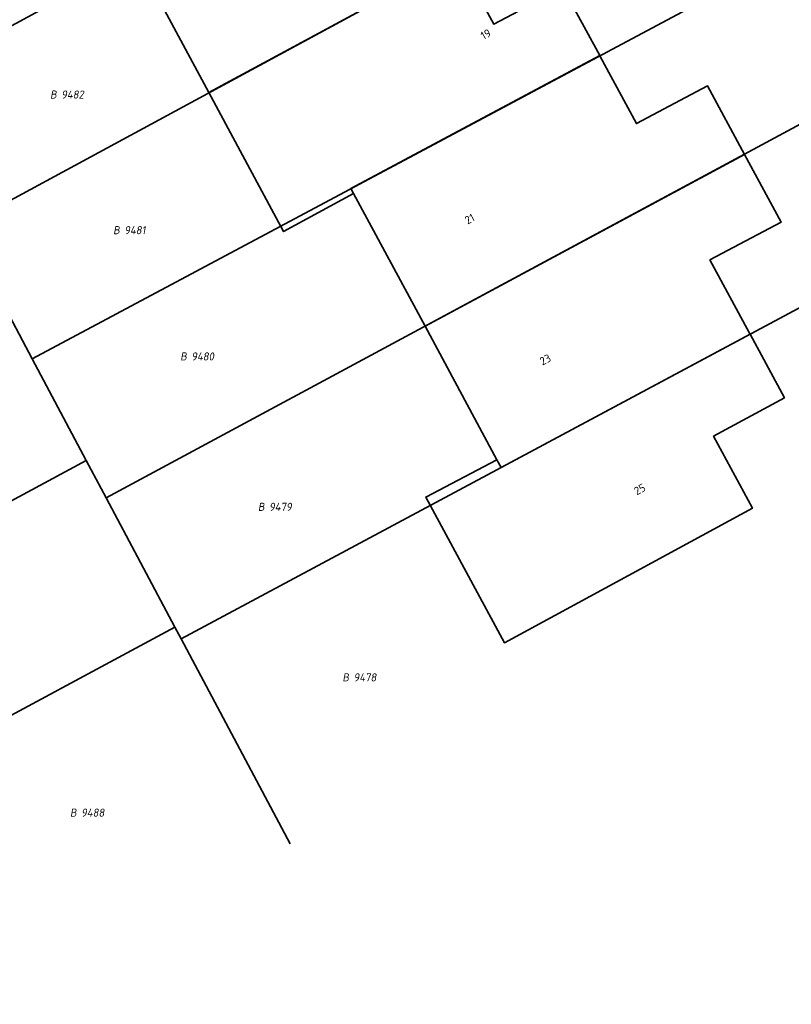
# Model space of a CAD drawing. Header units: metres. Extents: x 154989 to 155512, y 461341 to 461832.
# Tile 9 of 46: x 155361 to 155395, y 461391 to 461435. Entities that reach past the tile are written whole.
import ezdxf
from ezdxf.enums import TextEntityAlignment as Align
from ezdxf.lldxf.tags import DXFTag

# ---------------------------------------------------------------- set-up
doc = ezdxf.new("R2010")
doc.units = ezdxf.units.M
doc.layers.add('B-WE-KG-GRENS_PERCEEL-S', color=150, linetype='Continuous', lineweight=25, true_color=0x007fff, plot=False)
for name, color, linetype, lineweight in [('B-WE-OG-BEBOUWING-G', 7, 'Continuous', 35), ('B-WE-OG-BEBOUWING_HUISNUMMER-T18', 10, 'Continuous', 18), ('X-XX-AL-T18', 10, 'Continuous', 18)]:
    doc.layers.add(name, color=color, linetype=linetype, lineweight=lineweight)
doc.layers.add('N-WE-KG-GRENS_KADASTRAAL-G', color=150, linetype='KG-KADASTRAAL-SO', lineweight=35, true_color=0x007fff)
doc.styles.add('NLCS-ISO', font='NLCS-ISO.ttf')
doc.styles.add('NLCS-ISO-M1000-T18', font='NLCS-ISO.ttf', dxfattribs={"height": 1.8})
doc.styles.add('NLCS-ISO-M200-T18', font='NLCS-ISO.ttf', dxfattribs={"height": 0.36})
tags = doc.linetypes.add('KG-KADASTRAAL-SO', pattern='A,5.5,-2,["K",Standard,S=1.8,R=0,X=0,Y=-0.9],-2,5.5,-2,[5,NLCS.SHX,S=0.75,R=0,X=0,Y=0],-2', length=19).pattern_tags.tags
tags[6] = DXFTag(74, 10)

# ---------------------------------------------------------------- blocks, each defined once
blk = doc.blocks.new('SKG-PERCEELNUMMER-SO')
at = {"style": 'NLCS-ISO', "oblique": 10, "flags": 1}
for tag, p in [('GEMEENTECODE', (0, 2.55)), ('PERCEELGROOTTE', (0, -2.45))]:
    blk.add_attdef(tag, text='', height=1.8, dxfattribs=at).set_placement(p, align=Align.MIDDLE_CENTER)
at = {"style": 'NLCS-ISO', "oblique": 10}
blk.add_attdef('SECTIE', text='', height=1.8, dxfattribs=at).set_placement((-0.5, 0), align=Align.MIDDLE_RIGHT)
blk.add_attdef('PERCEELNUMMER', text='', height=1.8, dxfattribs=at).set_placement((0.5, 0), align=Align.MIDDLE_LEFT)

msp = doc.modelspace()

# ---------------------------------------------------------------- linework, layer by layer
at = {"layer": 'B-WE-OG-BEBOUWING-G', "flags": 128}
for points in [[(155368.965, 461431.831), (155380.02, 461437.816), (155378.296, 461441.008), (155381.439, 461442.645), (155379.904, 461445.487), (155368.866, 461439.5), (155368.674, 461439.854), (155365.543, 461438.191)], [(155368.965, 461431.831), (155372.283, 461425.663), (155375.393, 461427.356), (155375.274, 461427.578), (155386.315, 461433.47), (155384.68, 461436.498), (155381.61, 461434.871), (155380.02, 461437.816)], [(155386.315, 461433.47), (155375.274, 461427.578), (155375.393, 461427.356), (155378.562, 461421.462), (155392.74, 461429.089), (155391.095, 461432.133), (155387.943, 461430.456), (155386.333, 461433.437)], [(155381.753, 461415.529), (155381.934, 461415.192), (155392.99, 461421.11), (155392.963, 461421.161), (155391.209, 461424.409), (155394.366, 461426.078), (155392.74, 461429.089), (155378.562, 461421.462)], [(155392.99, 461421.11), (155381.934, 461415.192), (155381.753, 461415.529), (155378.594, 461413.881), (155382.082, 461407.42), (155393.096, 461413.387), (155391.371, 461416.579), (155394.513, 461418.29)]]:
    msp.add_lwpolyline(points, close=True, dxfattribs=at)
at = {"layer": 'N-WE-KG-GRENS_KADASTRAAL-G', "ltscale": 0.2, "flags": 128}
for points in [[(155354.795, 461431.869), (155387.453, 461449.581)], [(155390.672, 461443.584), (155357.993, 461425.89)], [(155361.117, 461420.023), (155393.922, 461437.53)], [(155397.174, 461431.474), (155364.406, 461413.847)], [(155367.736, 461407.592), (155400.563, 461425.164)], [(155359.67, 461422.741), (155361.117, 461420.023)], [(155361.117, 461420.023), (155363.52, 461415.511)], [(155332.384, 461398.724), (155363.52, 461415.511)], [(155363.52, 461415.511), (155364.406, 461413.847)], [(155364.406, 461413.847), (155367.457, 461408.116)], [(155367.457, 461408.116), (155336.363, 461391.377)], [(155367.457, 461408.116), (155367.736, 461407.592)], [(155367.736, 461407.592), (155372.576, 461398.503)]]:
    msp.add_lwpolyline(points, dxfattribs=at)

# ---------------------------------------------------------------- block references
at = {"layer": 'B-WE-KG-GRENS_PERCEEL-S', "xscale": 0.2, "yscale": 0.2, "zscale": 0.2}
for p, values in [((155362.313, 461431.744), {'PERCEELNUMMER': '9482', 'SECTIE': 'B'}), ((155365.111, 461425.726), {'PERCEELNUMMER': '9481', 'SECTIE': 'B'}), ((155368.087, 461420.124), {'PERCEELNUMMER': '9480', 'SECTIE': 'B'}), ((155371.539, 461413.451), {'PERCEELNUMMER': '9479', 'SECTIE': 'B'}), ((155375.289, 461405.883), {'PERCEELNUMMER': '9478', 'SECTIE': 'B'}), ((155363.196, 461399.88), {'PERCEELNUMMER': '9488', 'SECTIE': 'B'})]:
    msp.add_blockref('SKG-PERCEELNUMMER-SO', p, dxfattribs=at).add_auto_attribs(values)

# ---------------------------------------------------------------- texts
at = {"layer": 'B-WE-OG-BEBOUWING_HUISNUMMER-T18', "style": 'NLCS-ISO-M200-T18'}
for s, rotation, p in [('19', 28.4, (155381.257, 461434.419)), ('21', 28.3, (155380.542, 461426.226)), ('23', 28.3, (155383.899, 461419.984)), ('25', 28.4, (155388.093, 461414.231))]:
    msp.add_text(s, height=0.36, rotation=rotation, dxfattribs=at).set_placement(p, align=Align.MIDDLE)
at = {"layer": 'X-XX-AL-T18', "style": 'NLCS-ISO-M1000-T18'}
msp.add_text('Zandbergenlaan', height=1.8, rotation=298.2, dxfattribs=at).set_placement((155395.649, 461440.506), align=Align.MIDDLE)

doc.saveas('drawing.dxf')
